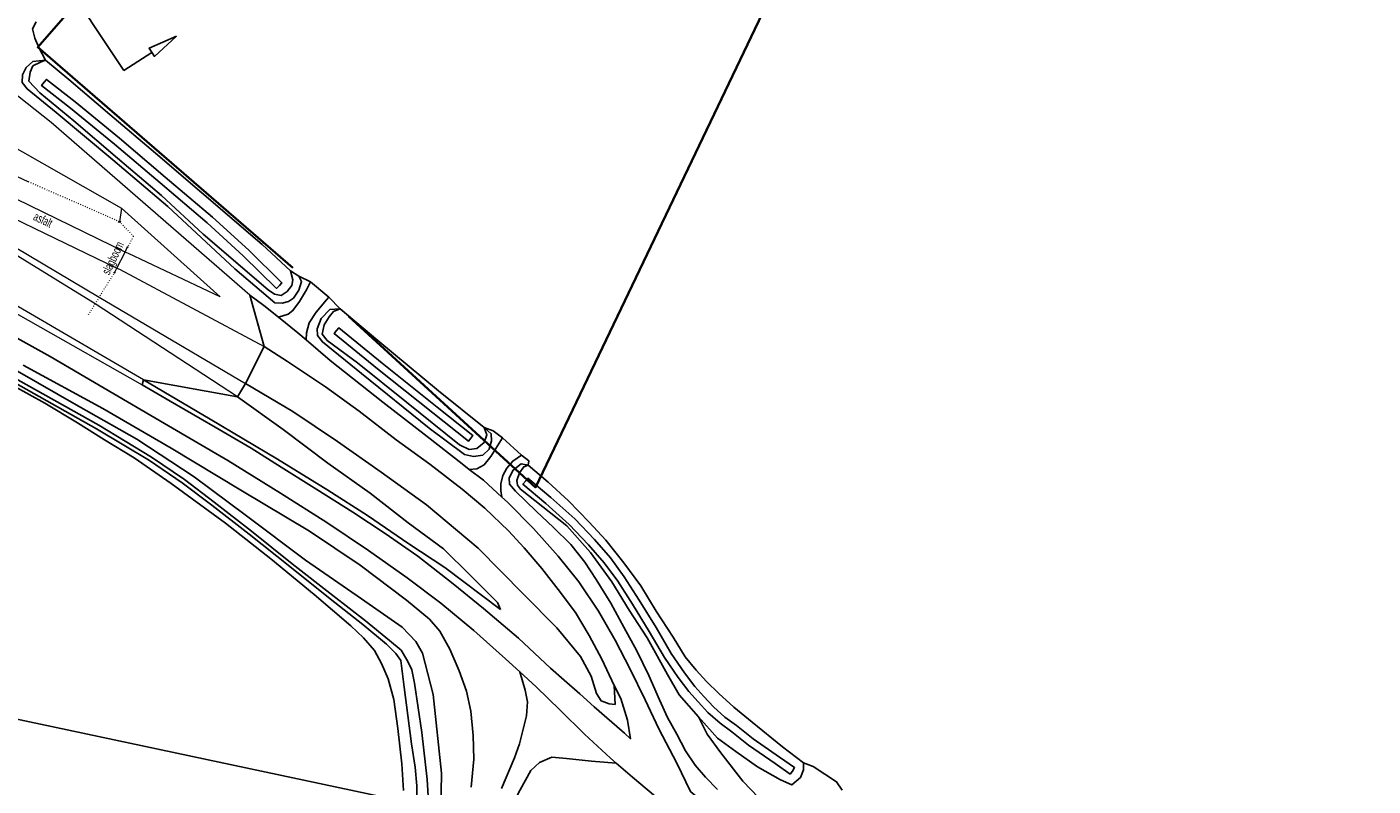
# Model space of a CAD drawing. Header units: metres. Extents: x 63969 to 66720, y 402115 to 403595.
# Tile 4 of 52: x 64758 to 64949, y 403196 to 403303. Entities that reach past the tile are written whole.
import ezdxf
from ezdxf.enums import TextEntityAlignment as Align

# ---------------------------------------------------------------- set-up
doc = ezdxf.new("R2010")
doc.units = ezdxf.units.M
doc.linetypes.add('DOT', pattern=[0.25, 0, -0.25])
for name, color, linetype in [('BS-BINNENKRUINLIJN-KPN', 253, 'CONTINUOUS'), ('BS-BINNENTEENLIJN-KPN', 253, 'CONTINUOUS'), ('BS-INSTEEK-SLOOT-KPN', 253, 'CONTINUOUS'), ('BS-OVERIG-KPN', 253, 'CONTINUOUS'), ('BS-VLAKAFSLUITING', 253, 'CONTINUOUS'), ('BS-WATERLIJN-KPN', 253, 'CONTINUOUS'), ('DWARSPROFIEL_LOKATIE', 125, 'CONTINUOUS')]:
    doc.layers.add(name, color=color, linetype=linetype)
for name, color, linetype, lineweight in [('BS-HEK', 253, 'RASTER', 0), ('BS-HEKWERK-KL-1_5M', 253, 'RASTER', 0), ('BS-KANT-VERHARDING', 253, 'CONTINUOUS', 0), ('BS-KRUINLIJN', 253, 'CONTINUOUS', 0), ('BS-OVERIGE-TEKSTEN', 253, 'CONTINUOUS', 0), ('BS-PERKOENRIJ', 203, 'DOT', 5), ('BS-SLAGBOOM', 253, 'CONTINUOUS', 0), ('BS-TEENLIJN', 253, 'CONTINUOUS', 0), ('BS-TUSSENBERM', 253, 'CONTINUOUS', 0), ('BS-WERKGRENS', 62, 'PBZ-WERKGRENS', 35)]:
    doc.layers.add(name, color=color, linetype=linetype, lineweight=lineweight)
doc.layers.add('TO-Viewport', color=152, linetype='CONTINUOUS', plot=False)
doc.styles.add('StagCAD', font='StagCAD.ttf')
doc.linetypes.add('PBZ-WERKGRENS', pattern='A,5.5,-1.05,["O",StagCAD,S=2,R=0,X=0,Y=-1],-3.45', length=10)
doc.linetypes.add('RASTER', pattern='A,3,-2,[200,RASTER,S=0.75,R=0,X=0,Y=0],-2,3', length=10)

# ---------------------------------------------------------------- blocks, each defined once
blk = doc.blocks.new('PIJLTJE')
at = {"layer": 'DWARSPROFIEL_LOKATIE'}
blk.add_line((0, 4.69), (0, 0), dxfattribs=at)
blk.add_lwpolyline([(0, 8.9), (-0.7, 4.69), (0.7, 4.69)], close=True, dxfattribs=at)
blk = doc.blocks.new('Betonnen paaltje')
at = {"layer": 'BS-HEKWERK-KL-1_5M'}
for p, q in [((0.1, 0.1), (-0.1, -0.1)), ((0.1, -0.1), (-0.1, 0.1))]:
    blk.add_line(p, q, dxfattribs=at)
blk.add_lwpolyline([(-0.1, 0.1), (0.1, 0.1), (0.1, -0.1), (-0.1, -0.1)], close=True, dxfattribs=at)

msp = doc.modelspace()

# ---------------------------------------------------------------- linework, layer by layer
at = {"layer": 'BS-BINNENKRUINLIJN-KPN'}
for points in [[(64760.81, 403298.75, 0), (64759.04, 403298.59, 0), (64758.07, 403297.74, 0), (64757.57, 403296.67, 0), (64757.53, 403295.58, 0), (64758.22, 403294.7, 0), (64762.35, 403291.36, 0), (64770.37, 403284.62, 0), (64778.21, 403278.03, 0), (64787.71, 403269.16, 0), (64793.38, 403264.35, 0), (64794.44, 403264.28, 0), (64795.31, 403264.54, 0), (64796.03, 403264.99, 0), (64796.81, 403266.13, 0), (64797.17, 403267.38, 0), (64796.79, 403268.14, 0)], [(64796.79, 403268.14, 0), (64795.61, 403268.9, 0)], [(64802.67, 403263.5, 0), (64801.19, 403263.39, 0), (64799.96, 403262.13, 0), (64799.39, 403260.65, 0), (64799.43, 403259.7, 0), (64800.14, 403258.79, 0), (64805.68, 403254.33, 0), (64815.29, 403246.55, 0), (64820.3, 403242.81, 0), (64821.6, 403242.53, 0), (64822.9, 403242.72, 0), (64823.82, 403243.61, 0), (64824.14, 403244.78, 0), (64824.11, 403245.77, 0), (64823.1, 403246.65, 0)], [(64821.26, 403195.66, 0), (64821.62, 403199.6, 0), (64821.53, 403202.98, 0), (64821.21, 403206.4, 0), (64820.59, 403209.25, 0), (64819.57, 403212.14, 0), (64818.22, 403215.2, 0), (64816.82, 403217.77, 0), (64815.36, 403219.47, 0), (64812.08, 403222.19, 0), (64805.48, 403227.15, 0), (64798.32, 403231.94, 0), (64788.54, 403237.78, 0), (64778.68, 403243.71, 0), (64768.99, 403249.35, 0), (64757.66, 403255.48, 0)], [(64789.22, 403252.91, 0), (64795.93, 403248.95, 0), (64802.28, 403244.67, 0), (64808.5, 403240.31, 0), (64814.91, 403235.68, 0), (64822.26, 403229.55, 0), (64828.67, 403223, 0), (64833.44, 403218.23, 0), (64836.8, 403214.19, 0), (64838.27, 403211.37, 0), (64839.03, 403208.91, 0), (64839.71, 403207.89, 0), (64840.85, 403207.47, 0), (64841.71, 403207.39, 0)], [(64825.4, 403220.82, 0), (64825.01, 403221.82, 0), (64821.12, 403225.71, 0), (64817.33, 403229.43, 0), (64812.31, 403233.13, 0), (64806.9, 403237.34, 0), (64800.89, 403241.62, 0), (64794.57, 403246.4, 0), (64788.09, 403251, 0)], [(64829.37, 403241.33, 0), (64828.34, 403241.52, 0), (64827.22, 403240.62, 0), (64826.64, 403239.54, 0), (64826.72, 403238.64, 0), (64827.53, 403237.64, 0), (64830.54, 403234.75, 0), (64832.89, 403232.53, 0), (64835.42, 403230.06, 0), (64837.38, 403227.56, 0), (64839.02, 403225.1, 0), (64841.08, 403221.76, 0), (64842.91, 403218.36, 0), (64844.76, 403214.99, 0), (64846.47, 403211.47, 0), (64848.01, 403208.03, 0), (64849.14, 403205.54, 0), (64850.47, 403203.14, 0), (64851.7, 403200.8, 0), (64853.05, 403198.75, 0), (64854.5, 403197.05, 0), (64856.21, 403195.29, 0)]]:
    msp.add_polyline3d(points, dxfattribs=at)
at = {"layer": 'BS-BINNENTEENLIJN-KPN'}
for points in [[(64841.71, 403207.39, 0), (64841.57, 403210.08, 0), (64839.81, 403213.8, 0), (64838, 403217.14, 0), (64836.07, 403220.43, 0), (64833.63, 403223.67, 0), (64831.29, 403226.67, 0), (64828.77, 403229.59, 0), (64826.54, 403231.99, 0), (64823.21, 403235.22, 0), (64819.97, 403237.89, 0), (64815.38, 403241.44, 0), (64810.62, 403244.91, 0), (64805.36, 403249, 0), (64800.57, 403252.45, 0), (64795.2, 403256.03, 0), (64791.88, 403258.14, 0)], [(64774.72, 403253.4, 0), (64784.21, 403247.85, 0), (64793.78, 403242.15, 0), (64800.92, 403237.76, 0), (64806.52, 403234.16, 0), (64812.4, 403230.17, 0), (64817.52, 403226.79, 0), (64825.4, 403220.82, 0)], [(64885.85, 403178.47, 0), (64880.89, 403180.79, 0), (64875.38, 403184.18, 0), (64868.28, 403189.01, 0), (64863.15, 403193.04, 0), (64859.84, 403196.49, 0), (64856.71, 403200.49, 0), (64854.77, 403203.15, 0), (64853.51, 403205.63, 0)]]:
    msp.add_polyline3d(points, dxfattribs=at)
at = {"layer": 'BS-INSTEEK-SLOOT-KPN'}
for points in [[(64795.61, 403268.9, 0), (64795.96, 403267.61, 0), (64795.8, 403266.78, 0), (64795.12, 403265.97, 0), (64794.28, 403265.39, 0), (64793.34, 403265.56, 0), (64792.42, 403266.21, 0), (64783.19, 403274.09, 0), (64777.29, 403279.58, 0), (64771.03, 403284.85, 0), (64764.87, 403290.16, 0), (64760.04, 403294.11, 0), (64758.46, 403295.79, 0), (64758.63, 403297.06, 0), (64759.04, 403297.94, 0), (64760.13, 403298.47, 0), (64760.81, 403298.75, 0)], [(64760.81, 403298.75, 0), (64764.13, 403296.03, 0), (64769.95, 403291.05, 0), (64776.43, 403285.59, 0), (64783.02, 403279.95, 0), (64791.57, 403272.62, 0), (64795.61, 403268.9, 0)], [(64823.1, 403246.65, 0), (64823.46, 403245.63, 0), (64823.12, 403244.55, 0), (64822.04, 403243.66, 0), (64820.97, 403243.55, 0), (64819.58, 403244.2, 0), (64812.08, 403250.26, 0), (64805.13, 403255.85, 0), (64800.83, 403258.99, 0), (64800.09, 403259.9, 0), (64800.38, 403261.24, 0), (64801.08, 403262.36, 0), (64801.69, 403263.1, 0), (64802.67, 403263.5, 0)], [(64802.67, 403263.5, 0), (64808.01, 403258.98, 0), (64816.64, 403251.84, 0), (64823.1, 403246.65, 0)], [(64816.9, 403189.55, 0), (64817.04, 403197.61, 0), (64815.85, 403208.79, 0), (64814.33, 403214.64, 0), (64813.39, 403216.32, 0), (64811.44, 403218.35, 0), (64805.71, 403222.34, 0), (64797.74, 403227.85, 0), (64789.38, 403234.15, 0), (64781.93, 403239.64, 0), (64773.81, 403245.01, 0), (64765.51, 403249.68, 0), (64753.9, 403256.31, 0)], [(64811.63, 403195.15, 0), (64811.43, 403198.94, 0), (64810.84, 403203.95, 0), (64810.27, 403208.06, 0), (64809.45, 403211.03, 0), (64808.55, 403213.19, 0), (64807.53, 403215.01, 0), (64805.99, 403216.84, 0), (64804.18, 403218.52, 0), (64798.97, 403222.96, 0), (64792.83, 403228.03, 0), (64786.36, 403233.1, 0), (64778.68, 403238.7, 0), (64773.42, 403242.34, 0), (64769.2, 403244.91, 0), (64765.39, 403247.34, 0), (64760.71, 403250.11, 0), (64756.29, 403252.57, 0)], [(64853.51, 403205.63, 0), (64850.79, 403208.73, 0), (64849.13, 403211.63, 0), (64846.26, 403216.81, 0), (64843.69, 403220.76, 0), (64841.22, 403224.79, 0), (64838.21, 403228.92, 0), (64834.86, 403232.72, 0), (64831.41, 403235.4, 0), (64828.25, 403237.93, 0), (64827.82, 403238.46, 0), (64827.75, 403239.14, 0), (64828.12, 403240.25, 0), (64828.71, 403241.07, 0), (64829.37, 403241.33, 0)], [(64829.37, 403241.33, 0), (64832.17, 403238.89, 0), (64835.08, 403236.27, 0), (64838.03, 403233.23, 0), (64840.38, 403230.69, 0), (64842.92, 403227.48, 0), (64845.32, 403224.22, 0), (64847.54, 403220.61, 0), (64849.93, 403216.9, 0), (64851.64, 403214.12, 0), (64853.19, 403212.22, 0), (64854.68, 403210.64, 0), (64856.42, 403208.93, 0), (64858.53, 403206.98, 0), (64861.13, 403204.86, 0), (64865.45, 403201.37, 0), (64868.44, 403199.11, 0)], [(64868.44, 403199.11, 0), (64868.45, 403198.09, 0), (64868, 403196.99, 0), (64866.77, 403195.95, 0), (64865.17, 403196.66, 0), (64861.9, 403198.53, 0), (64858.82, 403200.68, 0), (64856.23, 403202.59, 0), (64853.51, 403205.63, 0)]]:
    msp.add_polyline3d(points, dxfattribs=at)
at = {"layer": 'BS-KANT-VERHARDING'}
for points in [[(64203.77, 403487.25), (64203.99, 403485.57), (64256.63, 403476.26), (64308.36, 403466.65), (64332.19, 403461.85), (64345.41, 403458.61), (64357.68, 403454.73), (64408.64, 403437.76), (64443.15, 403425.23), (64453.1, 403420.49), (64473.77, 403409.82), (64508.88, 403390.04), (64561.47, 403360.7), (64636.5, 403318.71), (64642.53, 403315.66), (64653.51, 403311.05), (64680.08, 403301.83), (64692.37, 403297.25), (64713.78, 403286.28), (64714.73, 403285.78), (64737.23, 403273.84), (64774.56, 403252.69)], [(64789.84, 403265.42), (64761.65, 403289.92), (64751.15, 403298.19), (64747.03, 403292.13), (64749.28, 403290.44), (64771.62, 403277.78), (64785.61, 403265.2), (64772.6, 403271.32), (64772.12, 403271.55), (64746.98, 403283.78), (64729.89, 403293.3), (64722.3, 403299.4), (64717.16, 403305.82)], [(64714.9, 403304.46), (64719.92, 403297.64), (64720.82, 403296.79), (64728.38, 403291.02), (64745.89, 403281.38), (64770.96, 403269.27), (64771.32, 403269.1), (64791.88, 403258.14)]]:
    msp.add_lwpolyline(points, dxfattribs=at)
at = {"layer": 'BS-KRUINLIJN', "flags": 128}
msp.add_lwpolyline([(64959.16, 403377.84), (64911.95, 403388.17), (64861.56, 403398.9), (64839.9, 403403.17), (64828.24, 403404.07), (64817.86, 403405.07), (64809.74, 403401.5), (64802.81, 403393.95), (64773.02, 403359.04), (64756.1, 403342.86), (64739.31, 403333.03), (64720.26, 403324.37), (64717.75, 403321.83), (64716.29, 403316.01), (64720.29, 403306.09), (64728.6, 403297.2), (64731.64, 403295.39), (64732.81, 403304.17), (64738.1, 403302.1), (64733.85, 403294.43), (64733.81, 403293.37), (64740.9, 403289.68), (64758.31, 403281.56)], dxfattribs=at)
at = {"layer": 'BS-KRUINLIJN'}
for points in [[(64788.09, 403251, 0), (64767.86, 403264.19, 0), (64727.3, 403289.18, 0), (64719.32, 403294.14, 0), (64718.39, 403294.63, 0), (64689.86, 403310.31, 0), (64675.8, 403317.47, 0), (64661.64, 403324.56, 0), (64638.38, 403334.46, 0), (64625.07, 403341.45, 0), (64577.82, 403367.65, 0), (64538.45, 403389.64, 0), (64490.9, 403416.23, 0), (64469.28, 403428.19, 0), (64448.16, 403438.68, 0)], [(64959.16, 403377.84, 0), (64911.95, 403388.17, 0), (64861.56, 403398.9, 0), (64839.9, 403403.17, 0), (64828.24, 403404.07, 0), (64817.86, 403405.07, 0), (64809.74, 403401.5, 0), (64802.81, 403393.95, 0), (64773.02, 403359.04, 0), (64756.1, 403342.86, 0), (64739.31, 403333.03, 0), (64720.26, 403324.37, 0), (64717.75, 403321.83, 0), (64716.29, 403316.01, 0), (64720.29, 403306.09, 0), (64728.6, 403297.2, 0), (64731.64, 403295.39, 0), (64732.81, 403304.17, 0), (64738.1, 403302.1, 0), (64733.85, 403294.43, 0), (64733.81, 403293.37, 0), (64740.9, 403289.68, 0), (64758.31, 403281.56, 0)], [(64734.36, 403285.38, 0), (64768.43, 403265.13, 0), (64789.22, 403252.91, 0)]]:
    msp.add_polyline3d(points, dxfattribs=at)
at = {"layer": 'BS-OVERIG-KPN'}
for points in [[(64759.5, 403304.2, 0), (64758.98, 403303.2, 0), (64759.31, 403301.88, 0), (64759.93, 403300.46, 0), (64760.81, 403298.75, 0)], [(64696.89, 403291.69, 0), (64701.42, 403289.36, 0), (64710.04, 403284.71, 0), (64717.29, 403280.79, 0), (64730.4, 403274.06, 0), (64741.2, 403268.12, 0), (64750.02, 403263.09, 0), (64761.5, 403256.72, 0), (64769.16, 403252.26, 0), (64777.73, 403247.22, 0), (64786.73, 403241.99, 0), (64794.18, 403237.36, 0), (64800.76, 403233.2, 0), (64806.7, 403229.22, 0), (64812.15, 403225.34, 0), (64816.94, 403221.76, 0), (64821.62, 403217.87, 0), (64826.12, 403213.86, 0), (64828.18, 403211.99, 0)], [(64798.44, 403267.32, 0), (64797.86, 403266.18, 0), (64796.89, 403264.51, 0), (64795.96, 403263.24, 0), (64795.29, 403262.76, 0), (64793.91, 403262.29, 0)], [(64798.44, 403267.32, 0), (64796.79, 403268.14, 0)], [(64801.04, 403265.17, 0), (64798.44, 403267.32, 0)], [(64789.84, 403265.42, 0), (64791.81, 403263.96, 0), (64793.91, 403262.29, 0)], [(64797.84, 403259.08, 0), (64797.88, 403260.09, 0), (64798.24, 403261.53, 0), (64799.23, 403263.03, 0), (64800.73, 403264.79, 0), (64801.04, 403265.17, 0)], [(64801.04, 403265.17, 0), (64802.67, 403263.5, 0)], [(64793.91, 403262.29, 0), (64796.64, 403260.1, 0), (64797.84, 403259.08, 0)], [(64797.84, 403259.08, 0), (64801.24, 403256.18, 0), (64808.7, 403250.24, 0), (64815.03, 403245.38, 0), (64819.97, 403241.5, 0), (64820.99, 403240.72, 0)], [(64774.56, 403252.69, 0), (64778.54, 403250.4, 0), (64784.91, 403246.71, 0), (64790.02, 403243.72, 0), (64794.29, 403241.05, 0), (64799.33, 403237.87, 0), (64804.45, 403234.64, 0), (64809.07, 403231.64, 0), (64813.67, 403228.39, 0), (64818.71, 403224.47, 0), (64823.02, 403220.98, 0), (64827.99, 403216.78, 0), (64832.53, 403212.51, 0), (64834.46, 403210.8, 0)], [(64823.1, 403246.65, 0), (64824.4, 403246.18, 0), (64825.72, 403245.2, 0)], [(64820.99, 403240.72, 0), (64822.04, 403240.79, 0), (64823.09, 403241.35, 0), (64824.07, 403242.53, 0), (64825.72, 403245.2, 0)], [(64825.72, 403245.2, 0), (64828.41, 403242.74, 0)], [(64828.41, 403242.74, 0), (64827.17, 403241.89, 0), (64826.32, 403240.88, 0), (64825.74, 403239.86, 0), (64825.45, 403238.68, 0), (64825.47, 403237.72, 0), (64825.61, 403236.78, 0)], [(64828.41, 403242.74, 0), (64829.43, 403241.94, 0), (64829.37, 403241.33, 0)], [(64820.99, 403240.72, 0), (64822.99, 403239.18, 0), (64825.61, 403236.78, 0)], [(64825.61, 403236.78, 0), (64826.39, 403236.07, 0), (64830.09, 403232.34, 0), (64833.59, 403228.41, 0), (64836.53, 403224.76, 0), (64839.31, 403220.63, 0), (64841.68, 403216.48, 0), (64843.82, 403212.38, 0), (64845.97, 403208.01, 0), (64847.9, 403203.9, 0), (64850.43, 403199.03, 0), (64852.39, 403195.01, 0), (64853.08, 403194.4, 0), (64856.83, 403191.05, 0), (64862.49, 403186.5, 0), (64868.89, 403181.55, 0), (64875.71, 403176.67, 0), (64884.6, 403170.26, 0), (64892.15, 403165.17, 0), (64901.5, 403158.68, 0), (64910.65, 403152.24, 0)], [(64828.18, 403211.99, 0), (64828.91, 403209.39, 0), (64829.27, 403207.75, 0), (64829.12, 403205.77, 0), (64828.63, 403203.89, 0), (64828.1, 403201.77, 0), (64827.43, 403199.81, 0), (64825.58, 403195.47, 0)], [(64828.18, 403211.99, 0), (64830.5, 403209.88, 0), (64833.88, 403206.57, 0), (64837.36, 403203.16, 0), (64841.02, 403199.75, 0), (64841.84, 403199.04, 0)], [(64841.57, 403210.08, 0), (64842.49, 403208.2, 0), (64843.45, 403205.13, 0), (64843.89, 403202.51, 0), (64843.01, 403203.29, 0), (64838.73, 403207.03, 0), (64836.67, 403208.86, 0), (64834.46, 403210.8, 0)], [(64801.13, 403130.5, 0), (64804.16, 403137.15, 0), (64806.77, 403143.33, 0), (64809.25, 403149.7, 0), (64811.94, 403156.49, 0), (64814.48, 403163.19, 0), (64816.82, 403169.54, 0), (64819.07, 403175.62, 0), (64820.74, 403179.49, 0), (64823.4, 403185.35, 0), (64826.22, 403191.33, 0), (64828.23, 403195.27, 0), (64829.73, 403197.99, 0), (64830.98, 403199.16, 0), (64832.69, 403199.9, 0), (64834.81, 403199.69, 0), (64838.35, 403199.34, 0), (64841.84, 403199.04, 0)], [(64841.84, 403199.04, 0), (64844.14, 403197.05, 0), (64848.33, 403193.56, 0), (64852.83, 403190.19, 0), (64857.37, 403186.58, 0), (64862.31, 403182.82, 0), (64866.04, 403179.88, 0), (64869.76, 403177.03, 0), (64874.23, 403173.71, 0), (64879.3, 403170.09, 0), (64884.81, 403166.3, 0), (64891.67, 403161.54, 0), (64898.85, 403156.68, 0), (64906.23, 403151.66, 0), (64909.05, 403149.47, 0)], [(64868.44, 403199.11, 0), (64869.81, 403198.59, 0), (64873.14, 403196.41, 0), (64873.92, 403195.21, 0)]]:
    msp.add_polyline3d(points, dxfattribs=at)
at = {"layer": 'BS-PERKOENRIJ'}
for points in [[(64772.44, 403272.17), (64773.34, 403273.77), (64771.34, 403275.84), (64758.31, 403281.56)], [(64770.66, 403268.69), (64768.43, 403265.13), (64767.86, 403264.19), (64766.74, 403262.44)]]:
    msp.add_lwpolyline(points, dxfattribs=at)
at = {"layer": 'BS-SLAGBOOM'}
msp.add_polyline3d([(64770.66, 403268.69, 0), (64770.96, 403269.27, 0), (64772.12, 403271.55, 0), (64772.44, 403272.17, 0)], dxfattribs=at)
for centre in [(64772.48, 403272.24), (64770.63, 403268.63)]:
    msp.add_circle(centre, 0.06, dxfattribs=at)
at = {"layer": 'BS-TEENLIJN'}
msp.add_polyline3d([(64774.72, 403253.4, 0), (64737.85, 403274.92, 0), (64715.64, 403287.44, 0), (64714.67, 403287.98, 0), (64691.06, 403299.97, 0), (64654.47, 403313.1, 0), (64637.11, 403320.58, 0), (64562.42, 403362.01, 0), (64509.69, 403391.21, 0), (64466.04, 403415.1, 0), (64461.74, 403417.74, 0), (64460.37, 403418.23, 0), (64453.68, 403421.64, 0)], dxfattribs=at)
at = {"layer": 'BS-TUSSENBERM'}
msp.add_lwpolyline([(64771.62, 403277.78), (64771.34, 403275.84)], dxfattribs=at)
at = {"layer": 'BS-VLAKAFSLUITING'}
msp.add_polyline3d([(64789.84, 403265.42, 0), (64791.88, 403258.14, 0), (64789.22, 403252.91, 0), (64788.09, 403251, 0), (64774.72, 403253.4, 0), (64774.56, 403252.69, 0)], dxfattribs=at)
at = {"layer": 'BS-WATERLIJN-KPN'}
for points in [[(64794.04, 403266.8, 0), (64793.62, 403266.38, 0), (64788.9, 403271.02, 0), (64783.78, 403275.67, 0), (64777.09, 403281.35, 0), (64770.63, 403286.86, 0), (64764.36, 403291.98, 0), (64760.27, 403295.16, 0), (64760.64, 403295.65, 0)], [(64760.64, 403295.65, 0), (64760.95, 403296.04, 0), (64765.05, 403292.85, 0), (64771.34, 403287.72, 0), (64777.81, 403282.19, 0), (64784.52, 403276.5, 0), (64789.67, 403271.83, 0), (64794.4, 403267.17, 0), (64794.04, 403266.8, 0)], [(64821.22, 403245.16, 0), (64820.87, 403244.72, 0), (64815.8, 403248.75, 0), (64807.97, 403254.98, 0), (64801.81, 403259.99, 0), (64802.14, 403260.4, 0)], [(64802.14, 403260.4, 0), (64802.45, 403260.78, 0), (64808.61, 403255.77, 0), (64816.43, 403249.54, 0), (64821.5, 403245.51, 0), (64821.22, 403245.16, 0)], [(64813.58, 403192.79, 0), (64813.55, 403195.85, 0), (64813.3, 403198.5, 0), (64812.79, 403201.77, 0), (64812.27, 403205.82, 0), (64811.73, 403209.85, 0), (64811.25, 403213.63, 0), (64810.57, 403214.58, 0), (64809.24, 403215.93, 0), (64805.87, 403218.71, 0), (64801.22, 403222.34, 0), (64795.5, 403226.94, 0), (64789.72, 403231.52, 0), (64784.46, 403235.64, 0), (64780.25, 403238.8, 0), (64775.58, 403241.97, 0), (64768.09, 403246.49, 0), (64755.46, 403253.58, 0)], [(64755.74, 403254.07, 0), (64768.38, 403246.99, 0), (64775.89, 403242.45, 0), (64780.55, 403239.27, 0), (64784.79, 403236.09, 0), (64790.09, 403231.95, 0), (64795.83, 403227.34, 0), (64801.6, 403222.83, 0), (64806.27, 403219.24, 0), (64809.68, 403216.44, 0), (64811.3, 403215.08, 0), (64812.08, 403213.78, 0), (64812.33, 403213.35, 0), (64812.81, 403212.29, 0), (64813.21, 403210.39, 0), (64814.25, 403203.4, 0), (64815, 403196.71, 0), (64815.21, 403193.6, 0)], [(64829, 403239.08, 0), (64828.61, 403238.61, 0), (64831.85, 403235.87, 0), (64835.19, 403232.92, 0), (64837.92, 403230.04, 0), (64840.16, 403227.48, 0), (64842.06, 403224.84, 0), (64844.16, 403221.59, 0), (64846.54, 403217.73, 0), (64848.69, 403214.02, 0), (64850.64, 403211.19, 0), (64852.14, 403209.22, 0), (64853.46, 403207.76, 0), (64854.87, 403206.22, 0), (64856.6, 403204.7, 0), (64858.24, 403203.5, 0), (64860.61, 403201.62, 0), (64864.4, 403198.99, 0), (64866.54, 403197.49, 0), (64866.85, 403197.93, 0)], [(64866.85, 403197.93, 0), (64867.18, 403198.41, 0), (64865.03, 403199.9, 0), (64861.27, 403202.51, 0), (64858.92, 403204.39, 0), (64857.29, 403205.57, 0), (64855.65, 403207.02, 0), (64854.28, 403208.5, 0), (64853, 403209.93, 0), (64851.55, 403211.84, 0), (64849.64, 403214.62, 0), (64847.5, 403218.3, 0), (64845.1, 403222.19, 0), (64842.98, 403225.47, 0), (64841.04, 403228.17, 0), (64838.75, 403230.79, 0), (64835.96, 403233.72, 0), (64832.57, 403236.72, 0), (64829.32, 403239.46, 0), (64829, 403239.08, 0)]]:
    msp.add_polyline3d(points, dxfattribs=at)
at = {"layer": 'BS-WERKGRENS', "flags": 128}
msp.add_lwpolyline([(64795.96, 403269.31), (64759.73, 403300.59), (64834.06, 403385.63), (64843.43, 403386.36), (64854.69, 403385.13), (64896.38, 403376.05), (64830.39, 403238.15), (64803.83, 403262.47)], dxfattribs=at)
at = {"layer": 'DWARSPROFIEL_LOKATIE'}
msp.add_lwpolyline([(64771.97, 403297.32), (64744.24, 403338.92), (64722.11, 403383.74)], dxfattribs=at)
at = {"layer": 'TO-Viewport'}
msp.add_lwpolyline([(65465.68, 403085.33), (65541.91, 403396.74), (64656.02, 403584.99), (64583.17, 403242.19), (65459.44, 403055.98)], dxfattribs=at)

# ---------------------------------------------------------------- block references
at = {"layer": 'BS-HEK', "rotation": 246.2761604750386}
msp.add_blockref('Betonnen paaltje', (64771.34, 403275.85), dxfattribs=at)
at = {"layer": 'DWARSPROFIEL_LOKATIE', "rotation": 303.0108385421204}
msp.add_blockref('PIJLTJE', (64771.97, 403297.32), dxfattribs=at)

# ---------------------------------------------------------------- texts
at = {"layer": 'BS-OVERIGE-TEKSTEN', "width": 0.68}
for s, rotation, p in [('asfalt', 334.3456, (64760.49, 403276.15)), ('slagboom', 64.3456, (64770.52, 403270.63))]:
    msp.add_text(s, height=1.25, rotation=rotation, dxfattribs=at).set_placement(p, align=Align.MIDDLE)

doc.saveas('drawing.dxf')
